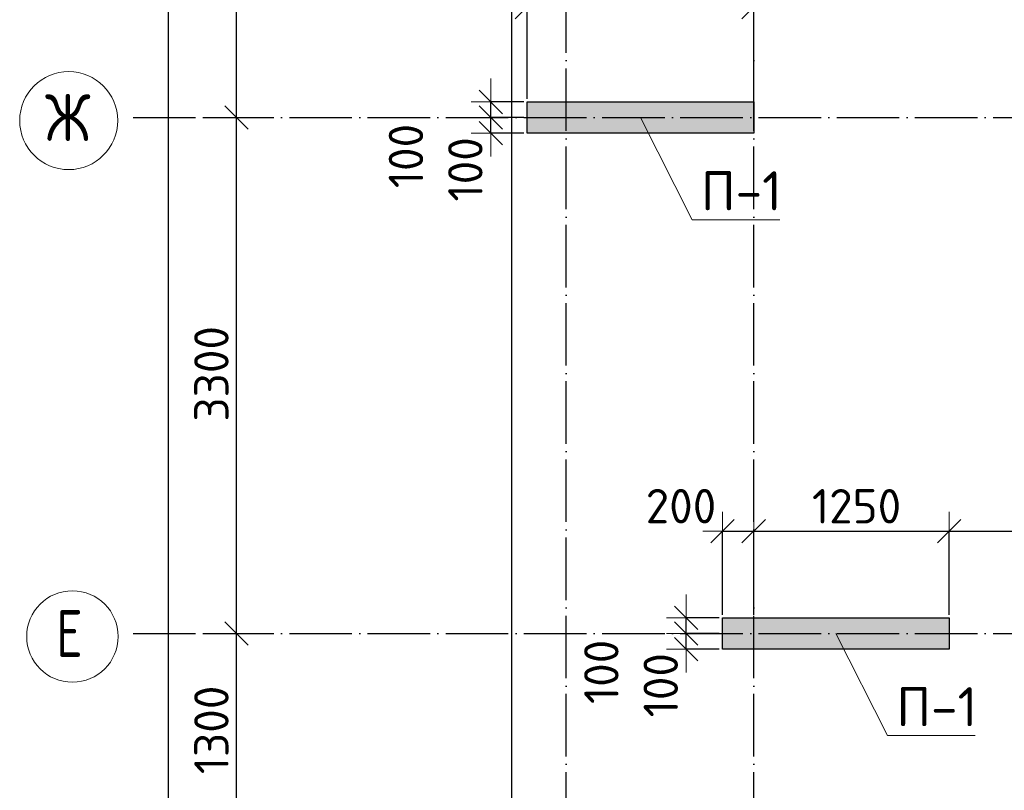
# Model space of a CAD drawing. Header units: millimetres. Extents: x -3495 to 109513, y -3287 to 62337.
# Tile 24 of 41: x 46505 to 52803, y 14197 to 19126. Entities that reach past the tile are written whole.
import ezdxf

# ---------------------------------------------------------------- set-up
doc = ezdxf.new("R2010")
doc.units = ezdxf.units.MM
doc.header["$PDMODE"] = 65
doc.linetypes.add('______11', pattern=[500, 400, -50, 0, -50])
doc.linetypes.add('______5', pattern=[1100, 800, -100, 100, -100])
for name, color, linetype, lineweight in [('Standard', 7, 'Continuous', 25), ('Высотная отметка (отверстия)', 7, 'Continuous', 13), ('Размерная линия_ общее', 7, 'Continuous', 13)]:
    doc.layers.add(name, color=color, linetype=linetype, lineweight=lineweight)
doc.layers.add('Осевая линия_ общее', color=7, linetype='______5', lineweight=13, true_color=0xa0a0a0)
doc.styles.add('ISOCPEUR', font='ISOCPEUR')
doc.dimstyles.new('DIMSTYLE_11', dxfattribs={"dimtxt": 220, "dimasz": 250, "dimexe": 0, "dimexo": 0, "dimgap": 110, "dimtad": 2, "dimdec": 0, "dimrnd": 5, "dimzin": 12, "dimdsep": 46, "dimtxsty": 'ISOCPEUR', "dimblk1": 'ALL_ML_STRICH', "dimblk2": 'ALL_ML_STRICH', "dimsah": 1, "dimcen": 0, "dimclrd": 7, "dimclre": 256, "dimclrt": 7, "dimadec": 0, "dimazin": 0, "dimtfac": 1, "dimtdec": 0, "dimtix": 1, "dimtmove": 2, "dimatfit": 3, "dimfxl": 0, "dimtvp": 1.2, "dimtzin": 0, "dimlwd": 0, "dimlwe": -3, "dimarcsym": 0})
doc.dimstyles.new('DIMSTYLE_3', dxfattribs={"dimtxt": 220, "dimasz": 250, "dimexe": 0, "dimexo": 0, "dimgap": 110, "dimtad": 2, "dimdec": 0, "dimrnd": 5, "dimzin": 12, "dimdsep": 46, "dimtxsty": 'ISOCPEUR', "dimblk1": 'ALL_ML_STRICH', "dimblk2": 'ALL_ML_STRICH', "dimsah": 1, "dimcen": 0, "dimclrd": 7, "dimclre": 256, "dimclrt": 7, "dimadec": 0, "dimazin": 0, "dimtfac": 1, "dimtdec": 0, "dimtix": 1, "dimtmove": 2, "dimatfit": 3, "dimfxl": 0, "dimtzin": 0, "dimlwd": 0, "dimlwe": -3, "dimarcsym": 0})

# ---------------------------------------------------------------- blocks, each defined once
blk = doc.blocks.new('ALL_ML_STRICH')
at = {"color": 0, "linetype": 'ByBlock', "lineweight": -2}
for p, q in [((-0.3, -0.3), (0.3, 0.3)), ((0, -0.5), (0, 0.5)), ((-1, 0), (0.5, 0))]:
    blk.add_line(p, q, dxfattribs=at)
blk = doc.blocks.new('*D28')
at = {"layer": 'DEFPOINTS', "color": 7, "linetype": 'Continuous', "lineweight": 13, "transparency": 33554687}
for p in [(47582.2, 46490), (47217, 0), (47455.8, 0)]:
    blk.add_point(p, dxfattribs=at)
at = {"layer": 'Размерная линия_ общее', "color": 253, "linetype": 'Continuous', "lineweight": -2, "true_color": 0xa0a0a0, "transparency": 33554687}
for p, q in [((47562.2, 46490), (47455.8, 46490)), ((47237, 0), (47455.8, 0))]:
    blk.add_line(p, q, dxfattribs=at)
at = {"layer": 'Размерная линия_ общее', "color": 7, "linetype": 'Continuous', "lineweight": -2, "transparency": 33554687}
blk.add_line((47455.8, 0), (47455.8, 46490), dxfattribs=at)
at = {"layer": 'Размерная линия_ общее', "color": 7, "linetype": 'Continuous', "lineweight": 13, "transparency": 33554687, "xscale": 250, "yscale": 250, "zscale": 250}
for p, rotation in [((47455.8, 46490), 90), ((47455.8, 0), 270)]:
    blk.add_blockref('ALL_ML_STRICH', p, dxfattribs=dict(at, rotation=rotation))
at = {"layer": 'Размерная линия_ общее', "color": 7, "linetype": 'Continuous', "lineweight": 13, "transparency": 33554687, "insert": (47295.8, 23234), "char_height": 220, "width": 1100, "attachment_point": 5, "rotation": 90, "style": 'ISOCPEUR'}
blk.add_mtext('\\A1;{46490}', dxfattribs=at)
blk = doc.blocks.new('*D33')
at = {"layer": 'DEFPOINTS', "color": 7, "linetype": 'Continuous', "lineweight": 13, "transparency": 33554687}
for p in [(47576.2, 15200), (47576.2, 13900), (47891.4, 13900)]:
    blk.add_point(p, dxfattribs=at)
at = {"layer": 'Размерная линия_ общее', "color": 253, "linetype": 'Continuous', "lineweight": -2, "true_color": 0xa0a0a0, "transparency": 33554687}
for p, q in [((47676.2, 15200), (47891.4, 15200)), ((47676.2, 13900), (47891.4, 13900))]:
    blk.add_line(p, q, dxfattribs=at)
at = {"layer": 'Размерная линия_ общее', "color": 7, "linetype": 'Continuous', "lineweight": -2, "transparency": 33554687}
blk.add_line((47891.4, 13900), (47891.4, 15200), dxfattribs=at)
at = {"layer": 'Размерная линия_ общее', "color": 7, "linetype": 'Continuous', "lineweight": 13, "transparency": 33554687, "xscale": 250, "yscale": 250, "zscale": 250}
for p, rotation in [((47891.4, 15200), 90), ((47891.4, 13900), 270)]:
    blk.add_blockref('ALL_ML_STRICH', p, dxfattribs=dict(at, rotation=rotation))
at = {"layer": 'Размерная линия_ общее', "color": 7, "linetype": 'Continuous', "lineweight": 13, "transparency": 33554687, "insert": (47731.4, 14583), "char_height": 220, "width": 880, "attachment_point": 5, "rotation": 90, "style": 'ISOCPEUR'}
blk.add_mtext('\\A1;{1300}', dxfattribs=at)
blk = doc.blocks.new('*D34')
at = {"layer": 'DEFPOINTS', "color": 7, "linetype": 'Continuous', "lineweight": 13, "transparency": 33554687}
for p in [(47576.2, 18500), (47576.2, 15200), (47891.4, 15200)]:
    blk.add_point(p, dxfattribs=at)
at = {"layer": 'Размерная линия_ общее', "color": 253, "linetype": 'Continuous', "lineweight": -2, "true_color": 0xa0a0a0, "transparency": 33554687}
for p, q in [((47676.2, 18500), (47891.4, 18500)), ((47676.2, 15200), (47891.4, 15200))]:
    blk.add_line(p, q, dxfattribs=at)
at = {"layer": 'Размерная линия_ общее', "color": 7, "linetype": 'Continuous', "lineweight": -2, "transparency": 33554687}
blk.add_line((47891.4, 15200), (47891.4, 18500), dxfattribs=at)
at = {"layer": 'Размерная линия_ общее', "color": 7, "linetype": 'Continuous', "lineweight": 13, "transparency": 33554687, "xscale": 250, "yscale": 250, "zscale": 250}
for p, rotation in [((47891.4, 18500), 90), ((47891.4, 15200), 270)]:
    blk.add_blockref('ALL_ML_STRICH', p, dxfattribs=dict(at, rotation=rotation))
at = {"layer": 'Размерная линия_ общее', "color": 7, "linetype": 'Continuous', "lineweight": 13, "transparency": 33554687, "insert": (47731.4, 16861), "char_height": 220, "width": 880, "attachment_point": 5, "rotation": 90, "style": 'ISOCPEUR'}
blk.add_mtext('\\A1;{3300}', dxfattribs=at)
blk = doc.blocks.new('*D35')
at = {"layer": 'DEFPOINTS', "color": 7, "linetype": 'Continuous', "lineweight": 13, "transparency": 33554687}
for p in [(47576.2, 21800), (47576.2, 18500), (47891.4, 18500)]:
    blk.add_point(p, dxfattribs=at)
at = {"layer": 'Размерная линия_ общее', "color": 253, "linetype": 'Continuous', "lineweight": -2, "true_color": 0xa0a0a0, "transparency": 33554687}
for p, q in [((47676.2, 21800), (47891.4, 21800)), ((47676.2, 18500), (47891.4, 18500))]:
    blk.add_line(p, q, dxfattribs=at)
at = {"layer": 'Размерная линия_ общее', "color": 7, "linetype": 'Continuous', "lineweight": -2, "transparency": 33554687}
blk.add_line((47891.4, 18500), (47891.4, 21800), dxfattribs=at)
at = {"layer": 'Размерная линия_ общее', "color": 7, "linetype": 'Continuous', "lineweight": 13, "transparency": 33554687, "xscale": 250, "yscale": 250, "zscale": 250}
for p, rotation in [((47891.4, 21800), 90), ((47891.4, 18500), 270)]:
    blk.add_blockref('ALL_ML_STRICH', p, dxfattribs=dict(at, rotation=rotation))
at = {"layer": 'Размерная линия_ общее', "color": 7, "linetype": 'Continuous', "lineweight": 13, "transparency": 33554687, "insert": (47731.4, 20161), "char_height": 220, "width": 880, "attachment_point": 5, "rotation": 90, "style": 'ISOCPEUR'}
blk.add_mtext('\\A1;{3300}', dxfattribs=at)
blk = doc.blocks.new('СЛОЖНЫЙ_ОБЪЕКТ_0')
at = {"layer": 'Осевая линия_ общее', "color": 253, "linetype": '______11', "lineweight": -3, "true_color": 0xa0a0a0, "transparency": 33554687}
for p, q in [((50000, -2590), (50000, 47490)), ((51200, -2590), (51200, 47490)), ((47230, 18500), (70260, 18500)), ((47230, 15200), (76050, 15200))]:
    blk.add_line(p, q, dxfattribs=at)
at = {"layer": 'Осевая линия_ общее', "color": 7, "linetype": 'Continuous', "lineweight": 13, "transparency": 33554687}
for centre, radius in [((46818.4, 18480.5), 313.4), ((46842.4, 15180.5), 292.4)]:
    blk.add_circle(centre, radius, dxfattribs=at)
at = {"layer": 'Осевая линия_ общее', "color": 7, "linetype": 'Continuous', "lineweight": 13, "transparency": 33554687, "char_height": 300, "attachment_point": 7, "style": 'ISOCPEUR'}
for s, insert, width in [('\\W0.83;Ж', (46668.4, 18350), 425), ('\\W0.78;Е', (46737.4, 15050), 326.407)]:
    blk.add_mtext(s, dxfattribs=dict(at, insert=insert, width=width))
blk = doc.blocks.new('*D182')
at = {"layer": 'DEFPOINTS', "color": 7, "linetype": 'Continuous', "lineweight": 13, "transparency": 33554687}
for p in [(51000, 15853.8), (51000, 15300), (51200, 15300)]:
    blk.add_point(p, dxfattribs=at)
at = {"layer": 'Размерная линия_ общее', "color": 253, "linetype": 'Continuous', "lineweight": -2, "true_color": 0xa0a0a0, "transparency": 33554687}
for p, q in [((51000, 15320), (51000, 15853.8)), ((51200, 15320), (51200, 15853.8))]:
    blk.add_line(p, q, dxfattribs=at)
at = {"layer": 'Размерная линия_ общее', "color": 7, "linetype": 'Continuous', "lineweight": -2, "transparency": 33554687}
blk.add_line((51000, 15853.8), (51200, 15853.8), dxfattribs=at)
at = {"layer": 'Размерная линия_ общее', "color": 7, "linetype": 'Continuous', "lineweight": 13, "transparency": 33554687, "xscale": 250, "yscale": 250, "zscale": 250, "rotation": 180}
blk.add_blockref('ALL_ML_STRICH', (51000, 15853.8), dxfattribs=at)
at = {"layer": 'Размерная линия_ общее', "color": 7, "linetype": 'Continuous', "lineweight": 13, "transparency": 33554687, "xscale": 250, "yscale": 250, "zscale": 250}
blk.add_blockref('ALL_ML_STRICH', (51200, 15853.8), dxfattribs=at)
at = {"layer": 'Размерная линия_ общее', "color": 7, "linetype": 'Continuous', "lineweight": 13, "transparency": 33554687, "insert": (50734.9, 16014.4), "char_height": 220, "width": 660, "attachment_point": 5, "style": 'ISOCPEUR'}
blk.add_mtext('\\A1;{200}', dxfattribs=at)
blk = doc.blocks.new('*D183')
at = {"layer": 'DEFPOINTS', "color": 7, "linetype": 'Continuous', "lineweight": 13, "transparency": 33554687}
for p in [(51200, 15853.8), (51200, 15300), (52450, 15300)]:
    blk.add_point(p, dxfattribs=at)
at = {"layer": 'Размерная линия_ общее', "color": 253, "linetype": 'Continuous', "lineweight": -2, "true_color": 0xa0a0a0, "transparency": 33554687}
for p, q in [((51200, 15320), (51200, 15853.8)), ((52450, 15320), (52450, 15853.8))]:
    blk.add_line(p, q, dxfattribs=at)
at = {"layer": 'Размерная линия_ общее', "color": 7, "linetype": 'Continuous', "lineweight": -2, "transparency": 33554687}
blk.add_line((51200, 15853.8), (52450, 15853.8), dxfattribs=at)
at = {"layer": 'Размерная линия_ общее', "color": 7, "linetype": 'Continuous', "lineweight": 13, "transparency": 33554687, "xscale": 250, "yscale": 250, "zscale": 250, "rotation": 180}
blk.add_blockref('ALL_ML_STRICH', (51200, 15853.8), dxfattribs=at)
at = {"layer": 'Размерная линия_ общее', "color": 7, "linetype": 'Continuous', "lineweight": 13, "transparency": 33554687, "xscale": 250, "yscale": 250, "zscale": 250}
blk.add_blockref('ALL_ML_STRICH', (52450, 15853.8), dxfattribs=at)
at = {"layer": 'Размерная линия_ общее', "color": 7, "linetype": 'Continuous', "lineweight": 13, "transparency": 33554687, "insert": (51858, 16013.8), "char_height": 220, "width": 880, "attachment_point": 5, "style": 'ISOCPEUR'}
blk.add_mtext('\\A1;{1250}', dxfattribs=at)
blk = doc.blocks.new('*D184')
at = {"layer": 'DEFPOINTS', "color": 7, "linetype": 'Continuous', "lineweight": 13, "transparency": 33554687}
for p in [(52450, 15853.8), (52450, 15300), (55000, 15300)]:
    blk.add_point(p, dxfattribs=at)
at = {"layer": 'Размерная линия_ общее', "color": 253, "linetype": 'Continuous', "lineweight": -2, "true_color": 0xa0a0a0, "transparency": 33554687}
for p, q in [((52450, 15320), (52450, 15853.8)), ((55000, 15320), (55000, 15853.8))]:
    blk.add_line(p, q, dxfattribs=at)
at = {"layer": 'Размерная линия_ общее', "color": 7, "linetype": 'Continuous', "lineweight": -2, "transparency": 33554687}
blk.add_line((52450, 15853.8), (55000, 15853.8), dxfattribs=at)
at = {"layer": 'Размерная линия_ общее', "color": 7, "linetype": 'Continuous', "lineweight": 13, "transparency": 33554687, "xscale": 250, "yscale": 250, "zscale": 250, "rotation": 180}
blk.add_blockref('ALL_ML_STRICH', (52450, 15853.8), dxfattribs=at)
at = {"layer": 'Размерная линия_ общее', "color": 7, "linetype": 'Continuous', "lineweight": 13, "transparency": 33554687, "xscale": 250, "yscale": 250, "zscale": 250}
blk.add_blockref('ALL_ML_STRICH', (55000, 15853.8), dxfattribs=at)
at = {"layer": 'Размерная линия_ общее', "color": 7, "linetype": 'Continuous', "lineweight": 13, "transparency": 33554687, "insert": (53736, 16013.8), "char_height": 220, "width": 880, "attachment_point": 5, "style": 'ISOCPEUR'}
blk.add_mtext('\\A1;{2550}', dxfattribs=at)
blk = doc.blocks.new('*D191')
at = {"layer": 'DEFPOINTS', "color": 7, "linetype": 'Continuous', "lineweight": 13, "transparency": 33554687}
for p in [(49750, 19206.4), (49750, 18600), (51200, 18600)]:
    blk.add_point(p, dxfattribs=at)
at = {"layer": 'Размерная линия_ общее', "color": 253, "linetype": 'Continuous', "lineweight": -2, "true_color": 0xa0a0a0, "transparency": 33554687}
for p, q in [((49750, 18620), (49750, 19206.4)), ((51200, 18620), (51200, 19206.4))]:
    blk.add_line(p, q, dxfattribs=at)
at = {"layer": 'Размерная линия_ общее', "color": 7, "linetype": 'Continuous', "lineweight": -2, "transparency": 33554687}
blk.add_line((49750, 19206.4), (51200, 19206.4), dxfattribs=at)
at = {"layer": 'Размерная линия_ общее', "color": 7, "linetype": 'Continuous', "lineweight": 13, "transparency": 33554687, "xscale": 250, "yscale": 250, "zscale": 250, "rotation": 180}
blk.add_blockref('ALL_ML_STRICH', (49750, 19206.4), dxfattribs=at)
at = {"layer": 'Размерная линия_ общее', "color": 7, "linetype": 'Continuous', "lineweight": 13, "transparency": 33554687, "xscale": 250, "yscale": 250, "zscale": 250}
blk.add_blockref('ALL_ML_STRICH', (51200, 19206.4), dxfattribs=at)
at = {"layer": 'Размерная линия_ общее', "color": 7, "linetype": 'Continuous', "lineweight": 13, "transparency": 33554687, "insert": (50497, 19366.4), "char_height": 220, "width": 880, "attachment_point": 5, "style": 'ISOCPEUR'}
blk.add_mtext('\\A1;{1450}', dxfattribs=at)
blk = doc.blocks.new('*D192')
at = {"layer": 'DEFPOINTS', "color": 7, "linetype": 'Continuous', "lineweight": 13, "transparency": 33554687}
for p in [(51200, 19206.4), (51200, 18600), (53850, 18600)]:
    blk.add_point(p, dxfattribs=at)
at = {"layer": 'Размерная линия_ общее', "color": 253, "linetype": 'Continuous', "lineweight": -2, "true_color": 0xa0a0a0, "transparency": 33554687}
for p, q in [((51200, 18620), (51200, 19206.4)), ((53850, 18620), (53850, 19206.4))]:
    blk.add_line(p, q, dxfattribs=at)
at = {"layer": 'Размерная линия_ общее', "color": 7, "linetype": 'Continuous', "lineweight": -2, "transparency": 33554687}
blk.add_line((51200, 19206.4), (53850, 19206.4), dxfattribs=at)
at = {"layer": 'Размерная линия_ общее', "color": 7, "linetype": 'Continuous', "lineweight": 13, "transparency": 33554687, "xscale": 250, "yscale": 250, "zscale": 250, "rotation": 180}
blk.add_blockref('ALL_ML_STRICH', (51200, 19206.4), dxfattribs=at)
at = {"layer": 'Размерная линия_ общее', "color": 7, "linetype": 'Continuous', "lineweight": 13, "transparency": 33554687, "xscale": 250, "yscale": 250, "zscale": 250}
blk.add_blockref('ALL_ML_STRICH', (53850, 19206.4), dxfattribs=at)
at = {"layer": 'Размерная линия_ общее', "color": 7, "linetype": 'Continuous', "lineweight": 13, "transparency": 33554687, "insert": (52536, 19366.4), "char_height": 220, "width": 880, "attachment_point": 5, "style": 'ISOCPEUR'}
blk.add_mtext('\\A1;{2650}', dxfattribs=at)
blk = doc.blocks.new('*D282')
at = {"layer": 'DEFPOINTS', "color": 7, "linetype": 'Continuous', "lineweight": 13, "transparency": 33554687}
for p in [(49750, 18500), (49518, 18400), (49750, 18400)]:
    blk.add_point(p, dxfattribs=at)
at = {"layer": 'Размерная линия_ общее', "color": 253, "linetype": 'Continuous', "lineweight": -2, "true_color": 0xa0a0a0, "transparency": 33554687}
for p, q in [((49730, 18500), (49518, 18500)), ((49730, 18400), (49518, 18400))]:
    blk.add_line(p, q, dxfattribs=at)
at = {"layer": 'Размерная линия_ общее', "color": 7, "linetype": 'Continuous', "lineweight": -2, "transparency": 33554687}
blk.add_line((49518, 18400), (49518, 18500), dxfattribs=at)
at = {"layer": 'Размерная линия_ общее', "color": 7, "linetype": 'Continuous', "lineweight": 13, "transparency": 33554687, "xscale": 250, "yscale": 250, "zscale": 250}
for p, rotation in [((49518, 18400), 270), ((49518, 18500), 90)]:
    blk.add_blockref('ALL_ML_STRICH', p, dxfattribs=dict(at, rotation=rotation))
at = {"layer": 'Размерная линия_ общее', "color": 7, "linetype": 'Continuous', "lineweight": 13, "transparency": 33554687, "insert": (49355.6, 18168.8), "char_height": 220, "width": 660, "attachment_point": 5, "rotation": 90, "style": 'ISOCPEUR'}
blk.add_mtext('\\A1;{100}', dxfattribs=at)
blk = doc.blocks.new('*D283')
at = {"layer": 'DEFPOINTS', "color": 7, "linetype": 'Continuous', "lineweight": 13, "transparency": 33554687}
for p in [(49750, 18600), (49518, 18500), (49750, 18500)]:
    blk.add_point(p, dxfattribs=at)
at = {"layer": 'Размерная линия_ общее', "color": 253, "linetype": 'Continuous', "lineweight": -2, "true_color": 0xa0a0a0, "transparency": 33554687}
for p, q in [((49730, 18600), (49518, 18600)), ((49730, 18500), (49518, 18500))]:
    blk.add_line(p, q, dxfattribs=at)
at = {"layer": 'Размерная линия_ общее', "color": 7, "linetype": 'Continuous', "lineweight": -2, "transparency": 33554687}
blk.add_line((49518, 18500), (49518, 18600), dxfattribs=at)
at = {"layer": 'Размерная линия_ общее', "color": 7, "linetype": 'Continuous', "lineweight": 13, "transparency": 33554687, "xscale": 250, "yscale": 250, "zscale": 250}
for p, rotation in [((49518, 18500), 270), ((49518, 18600), 90)]:
    blk.add_blockref('ALL_ML_STRICH', p, dxfattribs=dict(at, rotation=rotation))
at = {"layer": 'Размерная линия_ общее', "color": 7, "linetype": 'Continuous', "lineweight": 13, "transparency": 33554687, "insert": (48975.6, 18254.1), "char_height": 220, "width": 660, "attachment_point": 5, "rotation": 90, "style": 'ISOCPEUR'}
blk.add_mtext('\\A1;{100}', dxfattribs=at)
blk = doc.blocks.new('*D284')
at = {"layer": 'DEFPOINTS', "color": 7, "linetype": 'Continuous', "lineweight": 13, "transparency": 33554687}
for p in [(51000, 15200), (50768, 15100), (51000, 15100)]:
    blk.add_point(p, dxfattribs=at)
at = {"layer": 'Размерная линия_ общее', "color": 253, "linetype": 'Continuous', "lineweight": -2, "true_color": 0xa0a0a0, "transparency": 33554687}
for p, q in [((50980, 15200), (50768, 15200)), ((50980, 15100), (50768, 15100))]:
    blk.add_line(p, q, dxfattribs=at)
at = {"layer": 'Размерная линия_ общее', "color": 7, "linetype": 'Continuous', "lineweight": -2, "transparency": 33554687}
blk.add_line((50768, 15100), (50768, 15200), dxfattribs=at)
at = {"layer": 'Размерная линия_ общее', "color": 7, "linetype": 'Continuous', "lineweight": 13, "transparency": 33554687, "xscale": 250, "yscale": 250, "zscale": 250}
for p, rotation in [((50768, 15100), 270), ((50768, 15200), 90)]:
    blk.add_blockref('ALL_ML_STRICH', p, dxfattribs=dict(at, rotation=rotation))
at = {"layer": 'Размерная линия_ общее', "color": 7, "linetype": 'Continuous', "lineweight": 13, "transparency": 33554687, "insert": (50605.6, 14868.8), "char_height": 220, "width": 660, "attachment_point": 5, "rotation": 90, "style": 'ISOCPEUR'}
blk.add_mtext('\\A1;{100}', dxfattribs=at)
blk = doc.blocks.new('*D285')
at = {"layer": 'DEFPOINTS', "color": 7, "linetype": 'Continuous', "lineweight": 13, "transparency": 33554687}
for p in [(51000, 15300), (50768, 15200), (51000, 15200)]:
    blk.add_point(p, dxfattribs=at)
at = {"layer": 'Размерная линия_ общее', "color": 253, "linetype": 'Continuous', "lineweight": -2, "true_color": 0xa0a0a0, "transparency": 33554687}
for p, q in [((50980, 15300), (50768, 15300)), ((50980, 15200), (50768, 15200))]:
    blk.add_line(p, q, dxfattribs=at)
at = {"layer": 'Размерная линия_ общее', "color": 7, "linetype": 'Continuous', "lineweight": -2, "transparency": 33554687}
blk.add_line((50768, 15200), (50768, 15300), dxfattribs=at)
at = {"layer": 'Размерная линия_ общее', "color": 7, "linetype": 'Continuous', "lineweight": 13, "transparency": 33554687, "xscale": 250, "yscale": 250, "zscale": 250}
for p, rotation in [((50768, 15200), 270), ((50768, 15300), 90)]:
    blk.add_blockref('ALL_ML_STRICH', p, dxfattribs=dict(at, rotation=rotation))
at = {"layer": 'Размерная линия_ общее', "color": 7, "linetype": 'Continuous', "lineweight": 13, "transparency": 33554687, "insert": (50225.6, 14954.1), "char_height": 220, "width": 660, "attachment_point": 5, "rotation": 90, "style": 'ISOCPEUR'}
blk.add_mtext('\\A1;{100}', dxfattribs=at)

msp = doc.modelspace()

# ---------------------------------------------------------------- hatches: boundary and pattern name
at = {"linetype": 'Continuous', "lineweight": 13, "transparency": 33554687}
for points in [[(49750, 18600), (49750, 18400), (51200, 18400), (51200, 18600)], [(51000, 15300), (51000, 15100), (52450, 15100), (52450, 15300)]]:
    msp.add_hatch(color=7, dxfattribs=at).paths.add_polyline_path(points)

# ---------------------------------------------------------------- linework, layer by layer
at = {"color": 7, "linetype": 'Continuous', "lineweight": -3, "transparency": 33554687}
for p, q in [((49750, 18400), (49750, 18600)), ((49750, 18600), (51200, 18600)), ((51200, 18600), (51200, 18400)), ((51200, 18400), (49750, 18400)), ((51000, 15100), (51000, 15300)), ((51000, 15300), (52450, 15300)), ((52450, 15300), (52450, 15100)), ((52450, 15100), (51000, 15100))]:
    msp.add_line(p, q, dxfattribs=at)
at = {"layer": 'Standard', "color": 7, "linetype": 'Continuous', "lineweight": 25, "transparency": 33554687}
msp.add_lwpolyline([(49650, -350.2), (75250, -350.2), (75250, 46690), (49650, 46690), (49650, -350.2)], dxfattribs=at)
at = {"layer": 'Высотная отметка (отверстия)', "color": 7, "linetype": 'Continuous', "lineweight": 13, "transparency": 33554687}
for points in [[(50475, 18500), (50806.2, 17846.5), (51366.2, 17846.5)], [(50475, 18500), (50806.2, 17846.5), (51366.2, 17846.5)], [(51725, 15200), (52056.2, 14546.5), (52616.2, 14546.5)], [(51725, 15200), (52056.2, 14546.5), (52616.2, 14546.5)]]:
    msp.add_lwpolyline(points, dxfattribs=at)

# ---------------------------------------------------------------- block references
at = {"layer": 'Осевая линия_ общее', "color": 253, "linetype": '______11', "lineweight": -3, "true_color": 0xa0a0a0, "transparency": 33554687}
msp.add_blockref('СЛОЖНЫЙ_ОБЪЕКТ_0', (0, 0), dxfattribs=at)

# ---------------------------------------------------------------- texts
at = {"layer": 'Высотная отметка (отверстия)', "color": 7, "linetype": 'Continuous', "lineweight": 13, "transparency": 33554687, "char_height": 250, "width": 604.167, "attachment_point": 8, "style": 'ISOCPEUR'}
for insert in [(51121.2, 17906.5), (51121.2, 17906.5), (52371.2, 14606.5), (52371.2, 14606.5)]:
    msp.add_mtext('\\A1;{\\fISOCPEUR|i0|b0;\\H250.000000;\\W1.000000;\\C7;П-1}\\P', dxfattribs=dict(at, insert=insert))

# ---------------------------------------------------------------- dimensions: what is measured, and where the dimension line sits
at = {"layer": 'Размерная линия_ общее', "color": 7, "linetype": 'Continuous', "lineweight": 13, "transparency": 33554687}
for base, p1, p2, dimstyle, picture, middle in [((47455.8, 46490), (47237, 0), (47562.2, 46490), 'DIMSTYLE_3', '*D28', (47295.8, 23234)), ((47891.4, 21800), (47676.2, 18500), (47676.2, 21800), 'DIMSTYLE_3', '*D35', (47731.4, 20161)), ((49518, 18600), (49730, 18500), (49730, 18600), 'DIMSTYLE_11', '*D283', (48975.6, 18254.1)), ((49518, 18500), (49730, 18400), (49730, 18500), 'DIMSTYLE_11', '*D282', (49355.6, 18168.8)), ((47891.4, 18500), (47676.2, 15200), (47676.2, 18500), 'DIMSTYLE_3', '*D34', (47731.4, 16861)), ((50768, 15300), (50980, 15200), (50980, 15300), 'DIMSTYLE_11', '*D285', (50225.6, 14954.1)), ((47891.4, 15200), (47676.2, 13900), (47676.2, 15200), 'DIMSTYLE_3', '*D33', (47731.4, 14583)), ((50768, 15200), (50980, 15100), (50980, 15200), 'DIMSTYLE_11', '*D284', (50605.6, 14868.8))]:
    dim = msp.add_linear_dim(base=base, p1=p1, p2=p2, angle=90, dimstyle=dimstyle, override={"dimpost": '<>', "dimclrd": 7, "dimclre": 253, "dimclrt": 7, "dimlwd": 0, "dimlwe": 65533}, dxfattribs=at)
    dim.commit()
    dim.dimension.update_dxf_attribs({"geometry": picture, "text_midpoint": middle, "dimtype": 160})
for base, p1, p2, dimstyle, picture, middle in [((51200, 19206.4), (49750, 18620), (51200, 18620), 'DIMSTYLE_3', '*D191', (50497, 19366.4)), ((53850, 19206.4), (51200, 18620), (53850, 18620), 'DIMSTYLE_3', '*D192', (52536, 19366.4)), ((51200, 15853.8), (51000, 15320), (51200, 15320), 'DIMSTYLE_11', '*D182', (50734.9, 16014.4)), ((52450, 15853.8), (51200, 15320), (52450, 15320), 'DIMSTYLE_3', '*D183', (51858, 16013.8)), ((55000, 15853.8), (52450, 15320), (55000, 15320), 'DIMSTYLE_3', '*D184', (53736, 16013.8))]:
    dim = msp.add_linear_dim(base=base, p1=p1, p2=p2, dimstyle=dimstyle, override={"dimpost": '<>', "dimclrd": 7, "dimclre": 253, "dimclrt": 7, "dimlwd": 0, "dimlwe": 65533}, dxfattribs=at)
    dim.commit()
    dim.dimension.update_dxf_attribs({"geometry": picture, "text_midpoint": middle, "dimtype": 160})

doc.saveas('drawing.dxf')
